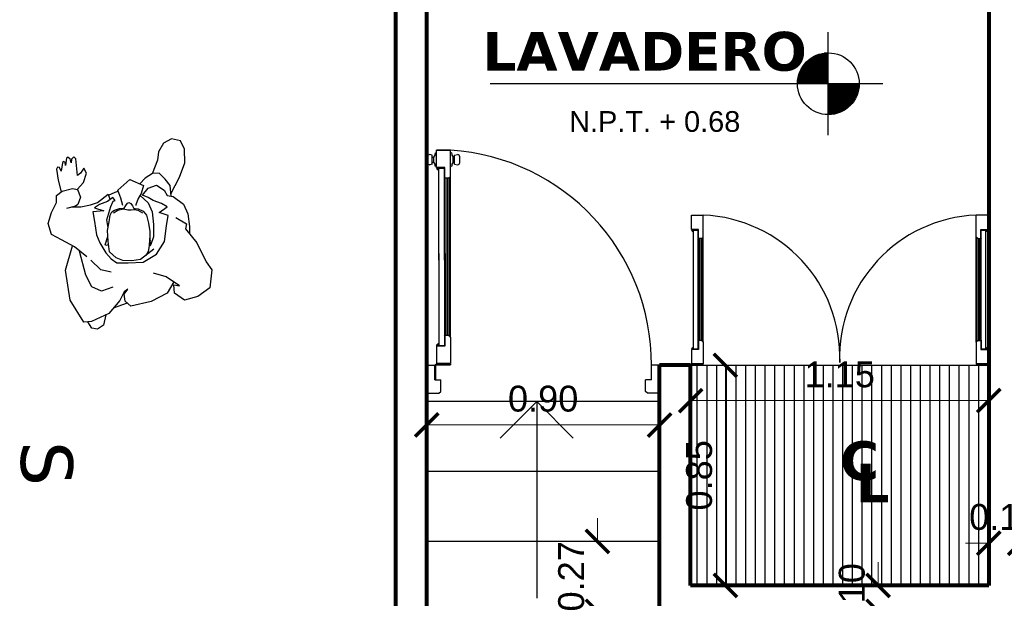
# Model space of a CAD drawing. Header units: inches. Extents: x -2.6 to 11.8, y -3.4 to 32.7.
# Tile 8 of 19: x 2.5 to 6.3, y 5.5 to 7.8. Entities that reach past the tile are written whole.
import ezdxf

# ---------------------------------------------------------------- set-up
doc = ezdxf.new("R2010")
doc.units = ezdxf.units.IN
doc.header["$MEASUREMENT"] = 0
doc.linetypes.add('CONTINUA', pattern=[0])
for name, color, linetype in [('Baño', 2, 'Continuous'), ('Closet', 86, 'Continuous'), ('Cotas', 60, 'Continuous'), ('Flecha', 6, 'Continuous'), ('Gradas', 3, 'Continuous'), ('Niveles', 86, 'Continuous'), ('Personas', 241, 'Continuous'), ('Puertas', 1, 'Continuous'), ('Texto', 98, 'Continuous')]:
    doc.layers.add(name, color=color, linetype=linetype)
doc.layers.add('Paredes', color=5, linetype='Continuous', lineweight=80)
doc.styles.get("Standard").update_dxf_attribs({"font": 'arial.ttf'})
doc.styles.add('style1', font='arial.ttf')
doc.dimstyles.new('Cotas', dxfattribs={"dimtxt": 0.1, "dimasz": 0.09, "dimexe": 0.2, "dimexo": 0.4, "dimgap": 0.05, "dimtad": 1, "dimzin": 0, "dimdsep": 46, "dimtxsty": 'Standard', "dimblk": 'ARCHTICK', "dimcen": 0.09, "dimse1": 1, "dimse2": 1, "dimclrd": 60, "dimclre": 256, "dimadec": 0, "dimazin": 0, "dimtfac": 1, "dimtix": 1, "dimtofl": 0, "dimtmove": 1, "dimatfit": 3, "dimfxl": 0, "dimtolj": 1, "dimtzin": 0, "dimlwd": 9, "dimarcsym": 0})

# ---------------------------------------------------------------- blocks, each defined once
blk = doc.blocks.new('puerta2')
at = {"layer": 'Puertas'}
for p, q in [((150.3377, 38.7222), (150.3377, 38.6142)), ((150.3377, 38.7222), (150.3848, 38.7222)), ((150.3377, 38.7222), (150.3377, 38.6142)), ((150.3377, 38.7222), (150.3848, 38.7222)), ((150.3848, 38.7222), (150.3917, 38.7154)), ((150.3848, 38.7222), (150.3917, 38.7154)), ((150.3917, 38.7154), (150.3917, 38.6704)), ((150.3917, 38.7154), (150.3917, 38.6704)), ((151.1906, 38.7222), (151.1837, 38.7154)), ((151.1906, 38.7222), (151.1837, 38.7154)), ((151.1837, 38.7154), (151.1837, 38.6704)), ((151.1837, 38.7154), (151.1837, 38.6704)), ((151.2377, 38.7222), (151.1906, 38.7222)), ((151.2377, 38.7222), (151.1906, 38.7222)), ((151.2377, 38.7222), (151.2377, 38.6142)), ((151.2377, 38.7222), (151.2377, 38.6142)), ((150.369, 38.6704), (150.369, 38.6142)), ((150.369, 38.6704), (150.3917, 38.6704)), ((150.369, 38.6704), (150.369, 38.6142)), ((150.369, 38.6704), (150.3917, 38.6704)), ((150.3712, 38.6682), (150.3712, 38.6142)), ((150.3733, 38.6682), (150.3712, 38.6682)), ((150.3712, 38.6682), (150.3712, 38.6142)), ((150.3733, 38.6682), (150.3712, 38.6682)), ((150.3733, 38.6682), (150.3733, 38.6142)), ((150.3733, 38.6682), (150.3733, 38.6142)), ((151.2064, 38.6704), (151.1837, 38.6704)), ((151.2064, 38.6704), (151.1837, 38.6704)), ((151.2064, 38.6704), (151.2064, 38.6142)), ((151.2064, 38.6704), (151.2064, 38.6142)), ((150.3377, 38.6142), (150.369, 38.6142)), ((150.3377, 38.6142), (150.369, 38.6142)), ((150.3712, 38.6142), (150.3733, 38.6142)), ((150.3712, 38.6142), (150.3733, 38.6142)), ((150.3755, 38.6121), (150.3755, 38.6099)), ((150.3755, 38.6121), (150.4295, 38.6121)), ((150.3755, 38.6121), (150.3755, 38.6099)), ((150.3755, 38.6121), (150.4295, 38.6121)), ((150.4295, 38.6099), (150.3755, 38.6099)), ((150.4295, 38.6099), (150.3755, 38.6099)), ((150.3755, 38.5409), (150.3755, 38.6078)), ((150.4295, 38.6078), (150.3755, 38.6078)), ((150.3755, 38.6078), (150.4295, 38.6078)), ((150.3755, 38.5409), (150.3755, 38.6078)), ((150.4295, 38.6078), (150.3755, 38.6078)), ((150.3755, 38.6078), (150.4295, 38.6078)), ((150.4295, 38.6099), (150.4295, 38.6121)), ((150.4295, 38.6099), (150.4295, 38.6121)), ((150.4295, 38.5066), (150.4295, 38.6078)), ((150.4295, 38.5066), (150.4295, 38.6078)), ((151.2377, 38.6142), (151.2064, 38.6142)), ((151.2377, 38.6142), (151.2064, 38.6142)), ((150.4083, 38.5409), (150.3755, 38.5409)), ((150.4083, 38.5409), (150.3755, 38.5409)), ((150.3824, 38.5387), (150.3755, 38.5387)), ((150.3824, 38.5387), (150.3755, 38.5387)), ((150.3824, 38.5319), (150.3824, 38.5387)), ((150.3824, 38.5319), (150.3824, 38.5387)), ((150.3845, 38.1829), (150.3845, 38.5387)), ((150.3845, 38.2082), (150.3845, 38.5387)), ((150.3845, 38.5387), (150.4061, 38.5387)), ((150.4061, 38.5387), (150.3845, 38.5387)), ((150.3845, 38.1829), (150.3845, 38.5387)), ((150.3845, 38.2082), (150.3845, 38.5387)), ((150.3845, 38.5387), (150.4061, 38.5387)), ((150.4061, 38.5387), (150.3845, 38.5387)), ((150.4061, 38.4998), (150.4061, 38.5387)), ((150.4061, 38.4998), (150.4061, 38.5387)), ((150.4083, 38.4998), (150.4083, 38.5409)), ((150.4083, 38.4998), (150.4083, 38.5409)), ((150.4061, 38.4998), (150.4053, 38.4989)), ((150.4061, 38.4998), (150.4053, 38.4989)), ((150.4061, 38.498), (150.4053, 38.4989)), ((150.4061, 38.498), (150.4053, 38.4989)), ((150.4061, 38.1829), (150.4061, 38.498)), ((150.4061, 38.2082), (150.4061, 38.498)), ((150.4061, 38.1829), (150.4061, 38.498)), ((150.4061, 38.2082), (150.4061, 38.498)), ((150.4226, 38.4998), (150.4083, 38.4998)), ((150.4226, 38.4998), (150.4083, 38.4998)), ((150.4131, 38.4998), (150.4131, 37.8913)), ((150.4131, 38.4998), (150.4131, 37.8913)), ((150.4195, 38.4998), (150.4195, 37.8913)), ((150.4195, 38.4998), (150.4195, 37.8913)), ((150.4226, 38.4998), (150.4295, 38.5066)), ((150.4226, 38.4998), (150.4295, 38.5066)), ((150.4259, 38.503), (150.4259, 37.8881)), ((150.4259, 38.503), (150.4259, 37.8881)), ((150.4277, 38.5048), (150.4277, 37.8863)), ((150.4277, 38.5048), (150.4277, 37.8863)), ((150.4295, 38.5066), (150.4295, 37.8845)), ((150.4295, 38.5066), (150.4295, 37.8845)), ((150.3845, 38.2082), (150.3845, 37.8523)), ((150.3845, 38.2082), (150.3845, 37.8523)), ((150.4061, 38.2082), (150.4061, 37.893)), ((150.4061, 38.2082), (150.4061, 37.893)), ((150.3845, 38.1829), (150.3845, 37.8523)), ((150.3845, 38.1829), (150.3845, 37.8523)), ((150.4061, 38.1829), (150.4061, 37.893)), ((150.4061, 38.1829), (150.4061, 37.893)), ((150.4061, 37.893), (150.4053, 37.8922)), ((150.4061, 37.893), (150.4053, 37.8922)), ((150.4061, 37.8913), (150.4053, 37.8922)), ((150.4061, 37.8913), (150.4053, 37.8922)), ((150.4061, 37.8913), (150.4061, 37.8523)), ((150.4061, 37.8913), (150.4061, 37.8523)), ((150.4083, 37.8913), (150.4083, 37.8502)), ((150.4226, 37.8913), (150.4083, 37.8913)), ((150.4083, 37.8913), (150.4083, 37.8502)), ((150.4226, 37.8913), (150.4083, 37.8913)), ((150.4226, 37.8913), (150.4295, 37.8845)), ((150.4226, 37.8913), (150.4295, 37.8845)), ((150.4295, 37.8845), (150.4295, 37.7833)), ((150.4295, 37.8845), (150.4295, 37.7833)), ((150.3412, 37.8313), (150.3412, 37.8085)), ((150.3412, 37.8313), (150.3412, 37.8085)), ((150.3593, 37.8372), (150.35, 37.8395)), ((150.3593, 37.8372), (150.35, 37.8395)), ((150.3593, 37.8372), (150.3593, 37.8027)), ((150.3593, 37.8372), (150.3593, 37.8027)), ((150.3593, 37.8301), (150.3654, 37.8301)), ((150.3593, 37.8301), (150.3654, 37.8301)), ((150.3654, 37.8301), (150.3654, 37.8098)), ((150.3654, 37.8301), (150.3654, 37.8098)), ((150.3711, 37.8462), (150.3755, 37.8462)), ((150.3711, 37.8462), (150.3755, 37.8462)), ((150.3824, 37.8523), (150.3755, 37.8523)), ((150.3824, 37.8523), (150.3755, 37.8523)), ((150.4083, 37.8502), (150.3755, 37.8502)), ((150.3755, 37.8502), (150.3755, 37.7833)), ((150.4083, 37.8502), (150.3755, 37.8502)), ((150.3755, 37.8502), (150.3755, 37.7833)), ((150.3824, 37.8592), (150.3824, 37.8523)), ((150.3824, 37.8592), (150.3824, 37.8523)), ((150.3845, 37.8523), (150.4061, 37.8523)), ((150.4061, 37.8523), (150.3845, 37.8523)), ((150.3845, 37.8523), (150.4061, 37.8523)), ((150.4061, 37.8523), (150.3845, 37.8523)), ((150.4339, 37.8462), (150.4295, 37.8462)), ((150.4339, 37.8462), (150.4295, 37.8462)), ((150.4457, 37.8301), (150.4396, 37.8301)), ((150.4396, 37.8301), (150.4396, 37.8098)), ((150.4457, 37.8301), (150.4396, 37.8301)), ((150.4396, 37.8301), (150.4396, 37.8098)), ((150.4457, 37.8372), (150.4569, 37.8395)), ((150.4457, 37.8372), (150.4569, 37.8395)), ((150.4457, 37.8372), (150.4457, 37.8027)), ((150.4457, 37.8372), (150.4457, 37.8027)), ((150.4657, 37.8313), (150.4657, 37.8085)), ((150.4657, 37.8313), (150.4657, 37.8085)), ((150.3412, 37.8236), (150.3382, 37.8236)), ((150.3382, 37.8236), (150.3382, 37.8162)), ((150.3412, 37.8236), (150.3382, 37.8236)), ((150.3382, 37.8236), (150.3382, 37.8162)), ((150.3382, 37.8162), (150.3412, 37.8162)), ((150.3382, 37.8162), (150.3412, 37.8162)), ((150.3412, 37.8162), (150.3412, 37.8236)), ((150.3412, 37.8162), (150.3412, 37.8236)), ((150.3593, 37.8027), (150.35, 37.8004)), ((150.3593, 37.8027), (150.35, 37.8004)), ((150.3593, 37.8098), (150.3654, 37.8098)), ((150.3593, 37.8098), (150.3654, 37.8098)), ((150.3711, 37.7936), (150.3755, 37.7936)), ((150.3711, 37.7936), (150.3755, 37.7936)), ((150.4339, 37.7936), (150.4295, 37.7936)), ((150.4339, 37.7936), (150.4295, 37.7936)), ((150.4457, 37.8098), (150.4396, 37.8098)), ((150.4457, 37.8098), (150.4396, 37.8098)), ((150.4457, 37.8027), (150.4569, 37.8004)), ((150.4457, 37.8027), (150.4569, 37.8004)), ((150.4295, 37.7833), (150.3755, 37.7833)), ((150.3755, 37.7833), (150.4295, 37.7833)), ((150.4295, 37.7833), (150.3755, 37.7833)), ((150.3755, 37.7833), (150.4295, 37.7833))]:
    blk.add_line(p, q, dxfattribs=at)
at = {"layer": 'Puertas', "extrusion": (0, 0, -1)}
for centre, major_axis, start_param, end_param in [((150.3733, 38.6121), (0.00153, 0.00153), -1.570796, 4.712389), ((150.3733, 38.6121), (0.00153, 0.00153), -1.570796, 4.712389), ((150.3769, 38.6111), (-0.5865, 0.5865), 2.35245, 3.863557), ((150.3824, 38.5387), (0.00485, 0.00485), 2.356194, 3.926991), ((150.3824, 38.5387), (0.00485, 0.00485), 2.356194, 3.926991), ((150.3493, 37.8313), (0.00575, 0.00575), 3.926991, 5.579394), ((150.3493, 37.8313), (0.00575, 0.00575), 3.926991, 5.579394), ((150.3455, 37.8463), (-0.0182, 0.0182), 2.357943, 3.03977), ((150.3455, 37.8463), (-0.0182, 0.0182), 2.357943, 3.03977), ((150.3824, 37.8523), (-0.00485, 0.00485), 5.497787, 7.068583), ((150.3824, 37.8523), (-0.00485, 0.00485), 5.497787, 7.068583), ((150.4595, 37.8463), (-0.0182, 0.0182), 4.814212, 5.496038), ((150.4595, 37.8463), (-0.0182, 0.0182), 4.814212, 5.496038), ((150.4575, 37.8313), (-0.00575, 0.00575), 0.703791, 2.356194), ((150.4575, 37.8313), (-0.00575, 0.00575), 0.703791, 2.356194), ((150.3493, 37.8085), (-0.00575, 0.00575), 3.845384, 5.497787), ((150.3493, 37.8085), (-0.00575, 0.00575), 3.845384, 5.497787), ((150.3455, 37.7936), (-0.0182, 0.0182), 1.672619, 2.354446), ((150.3455, 37.7936), (-0.0182, 0.0182), 1.672619, 2.354446), ((150.4595, 37.7936), (-0.0182, 0.0182), 5.499536, 6.181362), ((150.4595, 37.7936), (-0.0182, 0.0182), 5.499536, 6.181362), ((150.4575, 37.8085), (-0.00575, 0.00575), 2.356194, 4.008598), ((150.4575, 37.8085), (-0.00575, 0.00575), 2.356194, 4.008598)]:
    blk.add_ellipse(centre, major_axis=major_axis, ratio=1, start_param=start_param, end_param=end_param, dxfattribs=at)
blk = doc.blocks.new('letras')
at = {"layer": 'Texto', "char_height": 0.15, "attachment_point": 1}
for s, insert in [('{\\fVerdana|b1|i0|c0|p34;C}', (151.8318, 33.2662)), ('{\\fVerdana|b1|i0|c0|p34;L}', (151.892, 33.1799))]:
    blk.add_mtext(s, dxfattribs=dict(at, insert=insert))
blk = doc.blocks.new('puerta c')
at = {"layer": 'Puertas'}
for p, q in [((59.6492, 29.7591), (59.6492, 29.8259)), ((59.6492, 29.8259), (59.7032, 29.8259)), ((59.6492, 29.7591), (59.6492, 29.8259)), ((59.7032, 29.7248), (59.7032, 29.8259)), ((59.7032, 29.7248), (59.7032, 29.8259)), ((60.9705, 29.7248), (60.9705, 29.8259)), ((61.0245, 29.8259), (60.9705, 29.8259)), ((60.9705, 29.7248), (60.9705, 29.8259)), ((61.0245, 29.7591), (61.0245, 29.8259)), ((61.0245, 29.7591), (61.0245, 29.8259)), ((59.682, 29.7591), (59.6492, 29.7591)), ((59.682, 29.7591), (59.6492, 29.7591)), ((59.6561, 29.7569), (59.6492, 29.7569)), ((59.6561, 29.7569), (59.6492, 29.7569)), ((59.6561, 29.7501), (59.6561, 29.7569)), ((59.6561, 29.7501), (59.6561, 29.7569)), ((59.6582, 29.7569), (59.6798, 29.7569)), ((59.6798, 29.7569), (59.6582, 29.7569)), ((59.6582, 29.2049), (59.6582, 29.7569)), ((59.6582, 29.2049), (59.6582, 29.7569)), ((59.6582, 29.7569), (59.6798, 29.7569)), ((59.6798, 29.7569), (59.6582, 29.7569)), ((59.6582, 29.2049), (59.6582, 29.7569)), ((59.6582, 29.2049), (59.6582, 29.7569)), ((59.6798, 29.7179), (59.6798, 29.7569)), ((59.6798, 29.7179), (59.6798, 29.7569)), ((59.682, 29.7179), (59.682, 29.7591)), ((59.682, 29.7179), (59.682, 29.7591)), ((60.9917, 29.7179), (60.9917, 29.7591)), ((60.9917, 29.7591), (61.0245, 29.7591)), ((60.9917, 29.7179), (60.9917, 29.7591)), ((60.9917, 29.7591), (61.0245, 29.7591)), ((60.9939, 29.7179), (60.9939, 29.7569)), ((61.0155, 29.7569), (60.9939, 29.7569)), ((60.9939, 29.7569), (61.0155, 29.7569)), ((60.9939, 29.7179), (60.9939, 29.7569)), ((61.0155, 29.7569), (60.9939, 29.7569)), ((60.9939, 29.7569), (61.0155, 29.7569)), ((61.0155, 29.2049), (61.0155, 29.7569)), ((61.0155, 29.2049), (61.0155, 29.7569)), ((61.0155, 29.2049), (61.0155, 29.7569)), ((61.0155, 29.2049), (61.0155, 29.7569)), ((61.0176, 29.7501), (61.0176, 29.7569)), ((61.0176, 29.7569), (61.0245, 29.7569)), ((61.0176, 29.7501), (61.0176, 29.7569)), ((61.0176, 29.7569), (61.0245, 29.7569)), ((59.6798, 29.7179), (59.679, 29.7171)), ((59.6798, 29.7179), (59.679, 29.7171)), ((59.6798, 29.7162), (59.679, 29.7171)), ((59.6798, 29.7162), (59.679, 29.7171)), ((59.6798, 29.2028), (59.6798, 29.7162)), ((59.6798, 29.2028), (59.6798, 29.7162)), ((59.6798, 29.2028), (59.6798, 29.7162)), ((59.6798, 29.2028), (59.6798, 29.7162)), ((59.6963, 29.7179), (59.682, 29.7179)), ((59.6963, 29.7179), (59.682, 29.7179)), ((59.6868, 29.2439), (59.6868, 29.7179)), ((59.6868, 29.2439), (59.6868, 29.7179)), ((59.6932, 29.2439), (59.6932, 29.7179)), ((59.6932, 29.2439), (59.6932, 29.7179)), ((59.6963, 29.7179), (59.7032, 29.7248)), ((59.6963, 29.7179), (59.7032, 29.7248)), ((59.6996, 29.2407), (59.6996, 29.7211)), ((59.6996, 29.2407), (59.6996, 29.7211)), ((59.7014, 29.2389), (59.7014, 29.723)), ((59.7014, 29.2389), (59.7014, 29.723)), ((59.7032, 29.487), (59.7032, 29.7248)), ((59.7032, 29.2371), (59.7032, 29.7248)), ((60.9773, 29.7179), (60.9705, 29.7248)), ((60.9705, 29.487), (60.9705, 29.7248)), ((60.9773, 29.7179), (60.9705, 29.7248)), ((60.9705, 29.2371), (60.9705, 29.7248)), ((60.9723, 29.2389), (60.9723, 29.723)), ((60.9723, 29.2389), (60.9723, 29.723)), ((60.9741, 29.2407), (60.9741, 29.7211)), ((60.9741, 29.2407), (60.9741, 29.7211)), ((60.9773, 29.7179), (60.9917, 29.7179)), ((60.9773, 29.7179), (60.9917, 29.7179)), ((60.9805, 29.2439), (60.9805, 29.7179)), ((60.9805, 29.2439), (60.9805, 29.7179)), ((60.9869, 29.2439), (60.9869, 29.7179)), ((60.9869, 29.2439), (60.9869, 29.7179)), ((60.9939, 29.7179), (60.9947, 29.7171)), ((60.9939, 29.7179), (60.9947, 29.7171)), ((60.9939, 29.7162), (60.9947, 29.7171)), ((60.9939, 29.7162), (60.9947, 29.7171)), ((60.9939, 29.2028), (60.9939, 29.7162)), ((60.9939, 29.2028), (60.9939, 29.7162)), ((60.9939, 29.2028), (60.9939, 29.7162)), ((60.9939, 29.2028), (60.9939, 29.7162)), ((59.6561, 29.2049), (59.6492, 29.2049)), ((59.6561, 29.2049), (59.6492, 29.2049)), ((59.6561, 29.2118), (59.6561, 29.2049)), ((59.6561, 29.2118), (59.6561, 29.2049)), ((59.6582, 29.2049), (59.6798, 29.2049)), ((59.6798, 29.2049), (59.6582, 29.2049)), ((59.6582, 29.2049), (59.6798, 29.2049)), ((59.6798, 29.2049), (59.6582, 29.2049)), ((59.6798, 29.2456), (59.679, 29.2448)), ((59.6798, 29.2456), (59.679, 29.2448)), ((59.6798, 29.2439), (59.679, 29.2448)), ((59.6798, 29.2439), (59.679, 29.2448)), ((59.6798, 29.2439), (59.6798, 29.2049)), ((59.6798, 29.2439), (59.6798, 29.2049)), ((59.682, 29.2439), (59.682, 29.2028)), ((59.6963, 29.2439), (59.682, 29.2439)), ((59.682, 29.2439), (59.682, 29.2028)), ((59.6963, 29.2439), (59.682, 29.2439)), ((59.6963, 29.2439), (59.7032, 29.2371)), ((59.6963, 29.2439), (59.7032, 29.2371)), ((59.7032, 29.2371), (59.7032, 29.1359)), ((59.7032, 29.2371), (59.7032, 29.1359)), ((60.9773, 29.2439), (60.9705, 29.2371)), ((60.9773, 29.2439), (60.9705, 29.2371)), ((60.9705, 29.2371), (60.9705, 29.1359)), ((60.9705, 29.2371), (60.9705, 29.1359)), ((60.9773, 29.2439), (60.9917, 29.2439)), ((60.9773, 29.2439), (60.9917, 29.2439)), ((60.9917, 29.2439), (60.9917, 29.2028)), ((60.9917, 29.2439), (60.9917, 29.2028)), ((60.9939, 29.2456), (60.9947, 29.2448)), ((60.9939, 29.2456), (60.9947, 29.2448)), ((60.9939, 29.2439), (60.9947, 29.2448)), ((60.9939, 29.2439), (60.9947, 29.2448)), ((60.9939, 29.2439), (60.9939, 29.2049)), ((60.9939, 29.2439), (60.9939, 29.2049)), ((61.0155, 29.2049), (60.9939, 29.2049)), ((60.9939, 29.2049), (61.0155, 29.2049)), ((61.0155, 29.2049), (60.9939, 29.2049)), ((60.9939, 29.2049), (61.0155, 29.2049)), ((61.0176, 29.2118), (61.0176, 29.2049)), ((61.0176, 29.2118), (61.0176, 29.2049)), ((61.0176, 29.2049), (61.0245, 29.2049)), ((61.0176, 29.2049), (61.0245, 29.2049)), ((59.6492, 29.2028), (59.6492, 29.1359)), ((59.682, 29.2028), (59.6492, 29.2028)), ((59.6492, 29.2028), (59.6492, 29.1359)), ((59.682, 29.2028), (59.6492, 29.2028)), ((60.9917, 29.2028), (61.0245, 29.2028)), ((60.9917, 29.2028), (61.0245, 29.2028)), ((61.0245, 29.2028), (61.0245, 29.1359)), ((61.0245, 29.2028), (61.0245, 29.1359)), ((59.6449, 29.0754), (59.6449, 29.1294)), ((59.6449, 29.1294), (59.647, 29.1294)), ((59.647, 29.0754), (59.647, 29.1294)), ((59.7032, 29.1359), (59.6492, 29.1359)), ((59.6492, 29.1359), (59.7032, 29.1359)), ((59.7032, 29.1359), (59.6492, 29.1359)), ((59.6492, 29.1359), (59.7032, 29.1359)), ((59.7032, 29.1338), (59.6492, 29.1338)), ((59.6492, 29.1316), (59.6492, 29.1338)), ((59.7032, 29.1338), (59.6492, 29.1338)), ((59.6492, 29.1316), (59.7032, 29.1316)), ((59.6492, 29.1316), (59.7032, 29.1316)), ((59.7032, 29.1338), (59.7032, 29.1316)), ((59.7032, 29.1338), (59.7032, 29.1316)), ((60.9705, 29.1359), (61.0245, 29.1359)), ((61.0245, 29.1359), (60.9705, 29.1359)), ((60.9705, 29.1359), (61.0245, 29.1359)), ((61.0245, 29.1359), (60.9705, 29.1359)), ((60.9705, 29.1338), (61.0245, 29.1338)), ((60.9705, 29.1338), (60.9705, 29.1316)), ((60.9705, 29.1338), (61.0245, 29.1338)), ((60.9705, 29.1338), (60.9705, 29.1316)), ((61.0245, 29.1316), (60.9705, 29.1316)), ((61.0245, 29.1316), (60.9705, 29.1316)), ((61.0245, 29.1316), (61.0245, 29.1338)), ((61.0266, 29.0754), (61.0266, 29.1294)), ((61.0288, 29.1294), (61.0266, 29.1294)), ((61.0288, 29.0754), (61.0288, 29.1294)), ((59.647, 29.0754), (59.6449, 29.0754)), ((61.0266, 29.0754), (61.0288, 29.0754))]:
    blk.add_line(p, q, dxfattribs=at)
for centre, start, end in [((59.6777, 29.1669), 357.891, 87.7874), ((60.996, 29.1669), 92.2126, 182.109)]:
    blk.add_arc(centre, 0.6596, start, end, dxfattribs=at)
for centre, major_axis, start_param, end_param in [((59.6561, 29.7569), (0.00485, 0.00485), 2.356194, 3.926991), ((59.6561, 29.7569), (0.00485, 0.00485), 2.356194, 3.926991), ((59.6561, 29.2049), (-0.00485, 0.00485), -0.785398, 0.785398), ((59.6561, 29.2049), (-0.00485, 0.00485), -0.785398, 0.785398), ((59.647, 29.1316), (-0.00153, 0.00153), 4.712389, 10.995574)]:
    blk.add_ellipse(centre, major_axis=major_axis, ratio=1, start_param=start_param, end_param=end_param, dxfattribs=at)
at = {"layer": 'Puertas', "extrusion": (0, 0, -1)}
for centre, major_axis, start_param, end_param in [((61.0176, 29.7569), (-0.00485, 0.00485), 2.356194, 3.926991), ((61.0176, 29.7569), (-0.00485, 0.00485), 2.356194, 3.926991), ((61.0176, 29.2049), (0.00485, 0.00485), -0.785398, 0.785398), ((61.0176, 29.2049), (0.00485, 0.00485), -0.785398, 0.785398), ((61.0266, 29.1316), (0.00153, 0.00153), 4.712389, 10.995574)]:
    blk.add_ellipse(centre, major_axis=major_axis, ratio=1, start_param=start_param, end_param=end_param, dxfattribs=at)
blk = doc.blocks.new('Nivel')
at = {"layer": 'Niveles'}
for p, q in [((46.512, 32.297), (46.512, 32.6947)), ((46.4931, 32.6137), (46.4931, 32.4959)), ((46.512, 32.614), (46.4955, 32.614)), ((46.498, 32.6144), (46.498, 32.4959)), ((46.503, 32.6148), (46.503, 32.4959)), ((46.508, 32.6151), (46.508, 32.4959)), ((46.4235, 32.5759), (46.4235, 32.4959)), ((46.512, 32.5792), (46.4267, 32.5792)), ((46.4284, 32.581), (46.4284, 32.4959)), ((46.512, 32.5842), (46.4318, 32.5842)), ((46.4334, 32.5856), (46.4334, 32.4959)), ((46.512, 32.5892), (46.4377, 32.5892)), ((46.4384, 32.5898), (46.4384, 32.4959)), ((46.4434, 32.5935), (46.4434, 32.4959)), ((46.512, 32.5942), (46.4444, 32.5942)), ((46.4483, 32.5968), (46.4483, 32.4959)), ((46.512, 32.5991), (46.4522, 32.5991)), ((46.4533, 32.5997), (46.4533, 32.4959)), ((46.4583, 32.6024), (46.4583, 32.4959)), ((46.512, 32.6041), (46.4618, 32.6041)), ((46.4632, 32.6048), (46.4632, 32.4959)), ((46.4682, 32.6069), (46.4682, 32.4959)), ((46.4732, 32.6087), (46.4732, 32.4959)), ((46.512, 32.6091), (46.4743, 32.6091)), ((46.4782, 32.6103), (46.4782, 32.4959)), ((46.4831, 32.6116), (46.4831, 32.4959)), ((46.4881, 32.6128), (46.4881, 32.4959)), ((46.512, 32.5395), (46.4009, 32.5395)), ((46.512, 32.5444), (46.403, 32.5444)), ((46.4036, 32.5457), (46.4036, 32.4959)), ((46.512, 32.5494), (46.4054, 32.5494)), ((46.512, 32.5544), (46.408, 32.5544)), ((46.4086, 32.5553), (46.4086, 32.4959)), ((46.512, 32.5594), (46.411, 32.5594)), ((46.4135, 32.5632), (46.4135, 32.4959)), ((46.512, 32.5643), (46.4143, 32.5643)), ((46.512, 32.5693), (46.418, 32.5693)), ((46.4185, 32.57), (46.4185, 32.4959)), ((46.512, 32.5743), (46.4221, 32.5743)), ((46.512, 32.4997), (46.3928, 32.4997)), ((46.512, 32.5047), (46.393, 32.5047)), ((46.512, 32.5096), (46.3935, 32.5096)), ((46.3936, 32.5109), (46.3936, 32.4959)), ((46.512, 32.5146), (46.3942, 32.5146)), ((46.512, 32.5196), (46.3951, 32.5196)), ((46.512, 32.5246), (46.3962, 32.5246)), ((46.512, 32.5295), (46.3975, 32.5295)), ((46.3986, 32.533), (46.3986, 32.4959)), ((46.512, 32.5345), (46.3991, 32.5345)), ((46.7232, 32.4959), (45.2054, 32.4959)), ((46.6313, 32.4947), (46.512, 32.4947)), ((46.6312, 32.4898), (46.512, 32.4898)), ((46.6308, 32.4848), (46.512, 32.4848)), ((46.6302, 32.4798), (46.512, 32.4798)), ((46.6295, 32.4748), (46.512, 32.4748)), ((46.6285, 32.4699), (46.512, 32.4699)), ((46.6272, 32.4649), (46.512, 32.4649)), ((46.513, 32.4959), (46.513, 32.3766)), ((46.5179, 32.4959), (46.5179, 32.3767)), ((46.5229, 32.4959), (46.5229, 32.3771)), ((46.5279, 32.4959), (46.5279, 32.3776)), ((46.5328, 32.4959), (46.5328, 32.3784)), ((46.5378, 32.4959), (46.5378, 32.3794)), ((46.5428, 32.4959), (46.5428, 32.3806)), ((46.5478, 32.4959), (46.5478, 32.382)), ((46.5527, 32.4959), (46.5527, 32.3837)), ((46.5577, 32.4959), (46.5577, 32.3857)), ((46.5627, 32.4959), (46.5627, 32.3878)), ((46.5676, 32.4959), (46.5676, 32.3903)), ((46.5726, 32.4959), (46.5726, 32.3931)), ((46.5776, 32.4959), (46.5776, 32.3962)), ((46.5826, 32.4959), (46.5826, 32.3996)), ((46.5875, 32.4959), (46.5875, 32.4035)), ((46.5925, 32.4959), (46.5925, 32.4078)), ((46.5975, 32.4959), (46.5975, 32.4126)), ((46.6024, 32.4959), (46.6024, 32.418)), ((46.6074, 32.4959), (46.6074, 32.4242)), ((46.6124, 32.4959), (46.6124, 32.4314)), ((46.6174, 32.4959), (46.6174, 32.4399)), ((46.6223, 32.4959), (46.6223, 32.4504)), ((46.6273, 32.4959), (46.6273, 32.4651)), ((46.6258, 32.4599), (46.512, 32.4599)), ((46.6241, 32.455), (46.512, 32.455)), ((46.6222, 32.45), (46.512, 32.45)), ((46.6199, 32.445), (46.512, 32.445)), ((46.6175, 32.44), (46.512, 32.44)), ((46.6147, 32.4351), (46.512, 32.4351)), ((46.6116, 32.4301), (46.512, 32.4301)), ((46.6081, 32.4251), (46.512, 32.4251)), ((46.6042, 32.4202), (46.512, 32.4202)), ((46.5999, 32.4152), (46.512, 32.4152)), ((46.5951, 32.4102), (46.512, 32.4102)), ((46.5896, 32.4052), (46.512, 32.4052)), ((46.5834, 32.4003), (46.512, 32.4003)), ((46.5762, 32.3953), (46.512, 32.3953)), ((46.5677, 32.3903), (46.512, 32.3903)), ((46.557, 32.3854), (46.512, 32.3854)), ((46.542, 32.3804), (46.512, 32.3804))]:
    blk.add_line(p, q, dxfattribs=at)
blk.add_circle((46.512, 32.4959), 0.1193, dxfattribs=at)
blk = doc.blocks.new('_ArchTick')
at = {"color": 0, "linetype": 'ByBlock', "const_width": 0.15}
blk.add_lwpolyline([(-0.5, -0.5), (0.5, 0.5)], dxfattribs=at)
blk = doc.blocks.new('*D118')
at = {"layer": 'Cotas', "color": 60, "linetype": 'CONTINUA', "lineweight": 9, "transparency": 16777216}
for p, q in [((4.6993, 5.7372), (4.6993, 5.8272)), ((4.6993, 5.4672), (4.6993, 5.3772))]:
    blk.add_line(p, q, dxfattribs=at)
at = {"layer": 'Defpoints', "color": 0, "transparency": 16777216}
for p in [(4.6993, 5.7372), (4.6993, 5.7372), (4.6993, 5.4672)]:
    blk.add_point(p, dxfattribs=at)
at = {"layer": 'Cotas', "color": 60, "lineweight": 9, "transparency": 16777216, "xscale": 0.09, "yscale": 0.09, "zscale": 0.09}
for p, rotation in [((4.6993, 5.7372), 270), ((4.6993, 5.4672), 90)]:
    blk.add_blockref('_ArchTick', p, dxfattribs=dict(at, rotation=rotation))
at = {"layer": 'Cotas', "color": 0, "transparency": 16777216, "insert": (4.5983, 5.6022), "char_height": 0.1, "attachment_point": 5, "rotation": 90}
blk.add_mtext('\\A1;0.27', dxfattribs=at)
blk = doc.blocks.new('*D134')
at = {"layer": 'Cotas', "color": 60, "linetype": 'CONTINUA', "lineweight": 9, "transparency": 16777216}
blk.add_line((5.1938, 5.5672), (5.1938, 6.4172), dxfattribs=at)
at = {"layer": 'Defpoints', "color": 0, "transparency": 16777216}
for p in [(5.1938, 6.4172), (5.1938, 6.4172), (5.1938, 5.5672)]:
    blk.add_point(p, dxfattribs=at)
at = {"layer": 'Cotas', "color": 60, "lineweight": 9, "transparency": 16777216, "xscale": 0.09, "yscale": 0.09, "zscale": 0.09}
for p, rotation in [((5.1938, 6.4172), 90), ((5.1938, 5.5672), 270)]:
    blk.add_blockref('_ArchTick', p, dxfattribs=dict(at, rotation=rotation))
at = {"layer": 'Cotas', "color": 0, "transparency": 16777216, "insert": (5.0928, 5.9922), "char_height": 0.1, "attachment_point": 5, "rotation": 90}
blk.add_mtext('\\A1;0.85', dxfattribs=at)
blk = doc.blocks.new('*D135')
at = {"layer": 'Cotas', "color": 60, "linetype": 'CONTINUA', "lineweight": 9, "transparency": 16777216}
blk.add_line((5.0596, 6.2808), (6.2119, 6.2808), dxfattribs=at)
at = {"layer": 'Defpoints', "color": 0, "transparency": 16777216}
for p in [(5.0596, 6.2808), (6.2119, 6.2808), (6.2119, 6.2808)]:
    blk.add_point(p, dxfattribs=at)
at = {"layer": 'Cotas', "color": 60, "lineweight": 9, "transparency": 16777216, "xscale": 0.09, "yscale": 0.09, "zscale": 0.09, "rotation": 180}
blk.add_blockref('_ArchTick', (5.0596, 6.2808), dxfattribs=at)
at = {"layer": 'Cotas', "color": 60, "lineweight": 9, "transparency": 16777216, "xscale": 0.09, "yscale": 0.09, "zscale": 0.09}
blk.add_blockref('_ArchTick', (6.2119, 6.2808), dxfattribs=at)
at = {"layer": 'Cotas', "color": 0, "transparency": 16777216, "insert": (5.6358, 6.3818), "char_height": 0.1, "attachment_point": 5}
blk.add_mtext('\\A1;1.15', dxfattribs=at)
blk = doc.blocks.new('*D136')
at = {"layer": 'Cotas', "color": 60, "linetype": 'CONTINUA', "lineweight": 9, "transparency": 16777216}
blk.add_line((4.9396, 6.1868), (4.0396, 6.1868), dxfattribs=at)
at = {"layer": 'Defpoints', "color": 0, "transparency": 16777216}
for p in [(4.0396, 6.1868), (4.0396, 6.1868), (4.9396, 6.1868)]:
    blk.add_point(p, dxfattribs=at)
at = {"layer": 'Cotas', "color": 60, "lineweight": 9, "transparency": 16777216, "xscale": 0.09, "yscale": 0.09, "zscale": 0.09, "rotation": 180}
blk.add_blockref('_ArchTick', (4.0396, 6.1868), dxfattribs=at)
at = {"layer": 'Cotas', "color": 60, "lineweight": 9, "transparency": 16777216, "xscale": 0.09, "yscale": 0.09, "zscale": 0.09}
blk.add_blockref('_ArchTick', (4.9396, 6.1868), dxfattribs=at)
at = {"layer": 'Cotas', "color": 0, "transparency": 16777216, "insert": (4.4896, 6.2878), "char_height": 0.1, "attachment_point": 5}
blk.add_mtext('\\A1;0.90', dxfattribs=at)
blk = doc.blocks.new('*D150')
at = {"layer": 'Cotas', "color": 60, "linetype": 'CONTINUA', "lineweight": 9, "transparency": 16777216}
for p, q in [((6.2119, 5.7297), (6.1219, 5.7297)), ((6.3319, 5.7297), (6.4219, 5.7297))]:
    blk.add_line(p, q, dxfattribs=at)
at = {"layer": 'Defpoints', "color": 0, "transparency": 16777216}
for p in [(6.2119, 5.7297), (6.3319, 5.7297), (6.3319, 5.7297)]:
    blk.add_point(p, dxfattribs=at)
at = {"layer": 'Cotas', "color": 60, "lineweight": 9, "transparency": 16777216, "xscale": 0.09, "yscale": 0.09, "zscale": 0.09}
blk.add_blockref('_ArchTick', (6.2119, 5.7297), dxfattribs=at)
at = {"layer": 'Cotas', "color": 60, "lineweight": 9, "transparency": 16777216, "xscale": 0.09, "yscale": 0.09, "zscale": 0.09, "rotation": 180}
blk.add_blockref('_ArchTick', (6.3319, 5.7297), dxfattribs=at)
at = {"layer": 'Cotas', "color": 0, "transparency": 16777216, "insert": (6.2719, 5.8308), "char_height": 0.1, "attachment_point": 5}
blk.add_mtext('\\A1;0.12', dxfattribs=at)
blk = doc.blocks.new('*D151')
at = {"layer": 'Cotas', "color": 60, "linetype": 'CONTINUA', "lineweight": 9, "transparency": 16777216}
for p, q in [((5.784, 5.5672), (5.784, 5.6572)), ((5.784, 5.4672), (5.784, 5.3772))]:
    blk.add_line(p, q, dxfattribs=at)
at = {"layer": 'Defpoints', "color": 0, "transparency": 16777216}
for p in [(5.784, 5.5672), (5.784, 5.4672), (5.784, 5.4672)]:
    blk.add_point(p, dxfattribs=at)
at = {"layer": 'Cotas', "color": 60, "lineweight": 9, "transparency": 16777216, "xscale": 0.09, "yscale": 0.09, "zscale": 0.09}
for p, rotation in [((5.784, 5.5672), 270), ((5.784, 5.4672), 90)]:
    blk.add_blockref('_ArchTick', p, dxfattribs=dict(at, rotation=rotation))
at = {"layer": 'Cotas', "color": 0, "transparency": 16777216, "insert": (5.6829, 5.5172), "char_height": 0.1, "attachment_point": 5, "rotation": 90}
blk.add_mtext('\\A1;0.10', dxfattribs=at)
blk = doc.blocks.new('persona2')
at = {"layer": 'Personas', "color": 30, "linetype": 'ByBlock'}
for p, q in [((44.9762, 30.9105), (45.0493, 30.947)), ((45.0493, 30.947), (45.0801, 30.9681)), ((45.0801, 30.9681), (45.1494, 30.9605)), ((45.1494, 30.9605), (45.184, 30.9143)), ((44.9223, 30.8662), (44.9762, 30.9105)), ((45.184, 30.9143), (45.1975, 30.8624)), ((44.8261, 30.8585), (44.8646, 30.8759)), ((44.8646, 30.8759), (44.9127, 30.8816)), ((44.878, 30.8297), (44.9031, 30.8701)), ((44.9031, 30.8701), (44.9223, 30.8662)), ((44.9127, 30.8816), (44.9411, 30.8816)), ((44.7972, 30.8182), (44.8261, 30.8585)), ((45.1417, 30.8432), (45.1071, 30.7912)), ((45.1378, 30.822), (45.1417, 30.8432)), ((45.1975, 30.8624), (45.1706, 30.8239)), ((44.7299, 30.7874), (44.7068, 30.7643)), ((44.7549, 30.8066), (44.7299, 30.7874)), ((44.7959, 30.8105), (44.7549, 30.8066)), ((44.7722, 30.7836), (44.7934, 30.7951)), ((44.7934, 30.7951), (44.7972, 30.8182)), ((44.8376, 30.7951), (44.8242, 30.7739)), ((44.8588, 30.7643), (44.8376, 30.7951)), ((44.8703, 30.7989), (44.8588, 30.7643)), ((44.9108, 30.7932), (44.8703, 30.7989)), ((44.9704, 30.7855), (44.9108, 30.7932)), ((45.1071, 30.7912), (45.0936, 30.7432)), ((45.1273, 30.8215), (45.1706, 30.7951)), ((45.1706, 30.8239), (45.1378, 30.822)), ((45.1706, 30.7951), (45.2033, 30.7336)), ((44.7068, 30.7643), (44.7087, 30.7393)), ((44.753, 30.7547), (44.7722, 30.7836)), ((44.7645, 30.722), (44.753, 30.7547)), ((44.8242, 30.7739), (44.8126, 30.7413)), ((45.0205, 30.7547), (44.9704, 30.7855)), ((45.0512, 30.7028), (45.0205, 30.7547)), ((44.7087, 30.7393), (44.726, 30.7105)), ((44.726, 30.7105), (44.7487, 30.6903)), ((44.7914, 30.7009), (44.7645, 30.722)), ((44.8011, 30.722), (44.7914, 30.7009)), ((44.7931, 30.6907), (44.8222, 30.722)), ((44.8126, 30.7413), (44.8011, 30.722)), ((44.8222, 30.722), (44.8569, 30.7374)), ((44.8569, 30.7374), (44.905, 30.7432)), ((44.905, 30.7432), (44.9531, 30.7432)), ((44.9531, 30.7432), (44.9825, 30.7319)), ((45.2033, 30.7336), (45.2206, 30.6547)), ((45.0532, 30.6451), (45.0512, 30.7028)), ((45.0532, 30.6009), (45.0532, 30.6451)), ((45.1744, 30.6297), (45.1552, 30.6432)), ((45.1552, 30.6432), (45.1648, 30.6297)), ((45.2206, 30.6547), (45.2014, 30.6336)), ((45.2087, 30.6416), (45.229, 30.5874)), ((44.7799, 30.5951), (44.7762, 30.6062)), ((45.0378, 30.5797), (45.0532, 30.6009)), ((45.1648, 30.6297), (45.1994, 30.6124)), ((45.2014, 30.6336), (45.1744, 30.6297)), ((45.1994, 30.6124), (45.2495, 30.5701)), ((44.7914, 30.5693), (44.7799, 30.5951)), ((44.7876, 30.5682), (44.8068, 30.574)), ((44.8203, 30.5259), (44.7876, 30.5682)), ((44.8126, 30.5951), (44.8011, 30.5855)), ((44.8011, 30.5855), (44.8165, 30.5644)), ((44.8145, 30.5874), (44.8126, 30.5951)), ((44.8357, 30.5778), (44.8145, 30.5874)), ((44.8165, 30.5644), (44.828, 30.5336)), ((44.8877, 30.5624), (44.8357, 30.5778)), ((44.918, 30.5675), (44.8877, 30.5624)), ((44.9762, 30.5355), (45.0147, 30.5586)), ((45.0147, 30.5586), (45.0378, 30.5797)), ((45.0897, 30.5797), (45.0801, 30.5394)), ((45.1475, 30.5855), (45.1629, 30.5413)), ((45.2495, 30.5701), (45.2803, 30.5028)), ((44.8299, 30.499), (44.8203, 30.5259)), ((44.828, 30.5336), (44.8415, 30.5144)), ((44.8415, 30.5144), (44.853, 30.5509)), ((44.853, 30.5509), (44.8569, 30.5086)), ((44.8934, 30.5144), (44.9454, 30.5221)), ((44.9454, 30.5221), (44.9762, 30.5355)), ((45.0801, 30.5394), (45.0435, 30.5)), ((45.1629, 30.5413), (45.1455, 30.5048)), ((44.8376, 30.4624), (44.8299, 30.499)), ((44.8569, 30.5086), (44.8934, 30.5144)), ((45.0301, 30.4855), (44.9916, 30.4375)), ((45.1455, 30.5048), (45.1013, 30.4817)), ((45.2803, 30.5028), (45.2822, 30.474)), ((44.7664, 30.4298), (44.7703, 30.449)), ((44.7703, 30.449), (44.7991, 30.4605)), ((44.7991, 30.4605), (44.828, 30.4509)), ((44.828, 30.4509), (44.8338, 30.4413)), ((44.8376, 30.4275), (44.8376, 30.4624)), ((45.1013, 30.4817), (45.0089, 30.4567)), ((45.2822, 30.474), (45.1975, 30.4201)), ((44.7761, 30.3894), (44.7664, 30.4298)), ((44.8338, 30.4413), (44.8434, 30.4067)), ((44.9916, 30.4375), (44.9646, 30.3875)), ((45.082, 30.4028), (44.9875, 30.4298)), ((45.1975, 30.4201), (45.082, 30.4028)), ((44.7934, 30.3682), (44.7761, 30.3894)), ((44.8203, 30.3682), (44.7934, 30.3682)), ((44.8588, 30.349), (44.8203, 30.3682)), ((44.9646, 30.3875), (44.9435, 30.349)), ((44.9011, 30.3355), (44.8588, 30.349)), ((44.9435, 30.349), (44.9011, 30.3355))]:
    blk.add_line(p, q, dxfattribs=at)
at = {"layer": 'Personas', "color": 18, "linetype": 'ByBlock'}
for p, q in [((44.6664, 30.8643), (44.6144, 30.8624)), ((44.7222, 30.8432), (44.6664, 30.8643)), ((44.5817, 30.847), (44.574, 30.8124)), ((44.6144, 30.8624), (44.5817, 30.847)), ((44.787, 30.8097), (44.7222, 30.8432)), ((44.574, 30.8124), (44.5913, 30.7816)), ((44.5913, 30.7816), (44.624, 30.7624)), ((44.624, 30.7624), (44.6567, 30.7586)), ((44.6567, 30.7586), (44.7099, 30.7373)), ((45.2547, 30.5587), (45.2937, 30.549)), ((45.2937, 30.549), (45.3091, 30.5259)), ((45.3091, 30.5259), (45.3053, 30.5048)), ((45.3053, 30.5048), (45.2812, 30.4887))]:
    blk.add_line(p, q, dxfattribs=at)
at = {"layer": 'Personas', "linetype": 'ByBlock'}
for p, q in [((44.8536, 30.7023), (44.8694, 30.7156)), ((44.8694, 30.7156), (44.9004, 30.7229)), ((44.9004, 30.7229), (44.9321, 30.7284)), ((44.9321, 30.7284), (44.9546, 30.729)), ((44.9546, 30.729), (44.982, 30.7266)), ((44.9839, 30.7321), (44.9581, 30.7287)), ((44.965, 30.7296), (45.0094, 30.7217)), ((44.9875, 30.7278), (44.9839, 30.7321)), ((44.9857, 30.726), (44.9875, 30.7278)), ((45, 30.7437), (45.0411, 30.6931)), ((45.0094, 30.7217), (45.0253, 30.7126)), ((44.8432, 30.6724), (44.845, 30.684)), ((44.8432, 30.667), (44.8432, 30.6724)), ((44.845, 30.684), (44.8536, 30.7023)), ((45.0411, 30.6931), (45.046, 30.6597)), ((44.8201, 30.6481), (44.8237, 30.6548)), ((44.8225, 30.642), (44.8201, 30.6481)), ((44.8322, 30.6359), (44.8225, 30.642)), ((44.8237, 30.6548), (44.8335, 30.6621)), ((44.8426, 30.6292), (44.8322, 30.6359)), ((44.8335, 30.6621), (44.8432, 30.667)), ((45.046, 30.6597), (45.0442, 30.6238)), ((44.8438, 30.611), (44.8426, 30.6292)), ((44.8499, 30.5915), (44.8438, 30.611)), ((45.0338, 30.5982), (45.0107, 30.5727)), ((45.0442, 30.6238), (45.0338, 30.5982)), ((44.856, 30.5818), (44.8499, 30.5915)), ((44.8688, 30.5751), (44.856, 30.5818)), ((44.8956, 30.5721), (44.8688, 30.5751)), ((44.9285, 30.5654), (44.8956, 30.5721)), ((44.9693, 30.5672), (44.9285, 30.5654)), ((44.9839, 30.5556), (44.9515, 30.5664)), ((45.0107, 30.5727), (44.9693, 30.5672)), ((44.9827, 30.569), (44.9869, 30.5611)), ((44.9869, 30.5611), (44.9839, 30.5556)), ((44.7068, 30.4836), (44.6875, 30.474)), ((44.7433, 30.4721), (44.7068, 30.4836)), ((44.7164, 30.449), (44.651, 30.4432)), ((44.6875, 30.474), (44.7068, 30.4605)), ((44.7068, 30.4605), (44.7164, 30.449)), ((44.77, 30.4478), (44.7433, 30.4721)), ((44.651, 30.4432), (44.6433, 30.4355)), ((44.6433, 30.4355), (44.6529, 30.4259)), ((44.651, 30.4201), (44.6452, 30.4105)), ((44.6452, 30.4105), (44.649, 30.4067)), ((44.649, 30.4067), (44.6779, 30.4028)), ((44.6664, 30.424), (44.651, 30.4201)), ((44.6529, 30.4259), (44.6664, 30.424)), ((44.6644, 30.4009), (44.6625, 30.3932)), ((44.6625, 30.3932), (44.6664, 30.3913)), ((44.6779, 30.4028), (44.6644, 30.4009)), ((44.6664, 30.3913), (44.6991, 30.3855)), ((44.6856, 30.3798), (44.6837, 30.3721)), ((44.6837, 30.3721), (44.6914, 30.3682)), ((44.6991, 30.3855), (44.6856, 30.3798)), ((44.6914, 30.3682), (44.7337, 30.374)), ((44.7337, 30.374), (44.7786, 30.3862))]:
    blk.add_line(p, q, dxfattribs=at)
at = {"layer": 'Personas', "color": 5, "linetype": 'ByBlock'}
for p, q in [((44.7318, 30.6509), (44.7549, 30.7047)), ((44.7549, 30.7047), (44.7857, 30.6951)), ((44.7857, 30.6951), (44.8049, 30.6836)), ((44.8049, 30.6836), (44.8299, 30.674)), ((44.8299, 30.674), (44.8319, 30.674)), ((44.7722, 30.6047), (44.7318, 30.6509)), ((44.803, 30.6163), (44.7722, 30.6047)), ((44.8319, 30.624), (44.803, 30.6163))]:
    blk.add_line(p, q, dxfattribs=at)
at = {"layer": 'Personas', "color": 250, "linetype": 'ByBlock'}
for p, q in [((44.8517, 30.684), (44.8487, 30.6682)), ((44.8615, 30.7017), (44.8517, 30.684)), ((44.8499, 30.6439), (44.8456, 30.6274)), ((44.8487, 30.6682), (44.8505, 30.6566)), ((44.8505, 30.6566), (44.8499, 30.6439)), ((44.8456, 30.6274), (44.8517, 30.6049)), ((44.8517, 30.6049), (44.8615, 30.5879))]:
    blk.add_line(p, q, dxfattribs=at)

msp = doc.modelspace()

# ---------------------------------------------------------------- hatches: boundary and pattern name
at = {"layer": 'Closet'}
h = msp.add_hatch(dxfattribs=at)
h.set_pattern_fill('ANSI31', color=256, scale=0.3, angle=225, style=0)
h.set_pattern_definition([(270, (-63.31454, -26.859753), (0.0375, -7e-18), [])])
h.paths.add_polyline_path([(6.2119, 5.5672), (6.2119, 6.4172), (5.0596, 6.4172), (5.0596, 5.5672)])
h.paths.add_polyline_path([(5.5997, 6.1612), (5.8044, 6.1612), (5.8044, 5.9303), (5.5997, 5.9303)], flags=24)
h.paths.add_polyline_path([(5.66, 6.0749), (5.8431, 6.0749), (5.8431, 5.8499), (5.66, 5.8499)], flags=24)

# ---------------------------------------------------------------- linework, layer by layer
msp.add_line((5.0596, 6.4172), (6.2119, 6.4172), dxfattribs=at)
at = {"layer": 'Flecha'}
for q in [(4.3232, 6.1358), (4.4646, 5.5172), (4.606, 6.1358)]:
    msp.add_line((4.4646, 6.2772), q, dxfattribs=at)
at = {"layer": 'Gradas'}
for p, q in [((4.9396, 6.2772), (4.0396, 6.2772)), ((4.9396, 6.0072), (4.0396, 6.0072)), ((4.9396, 5.7372), (4.0396, 5.7372))]:
    msp.add_line(p, q, dxfattribs=at)
at = {"layer": 'Paredes'}
for p, q in [((3.9196, 5.4111), (3.9196, 9.9414)), ((4.0396, 5.4111), (4.0396, 9.9414)), ((6.2119, 9.0444), (6.2119, 5.5672)), ((5.0596, 6.4172), (4.9396, 6.4172)), ((4.9396, 5.4672), (4.9396, 6.4172)), ((5.0596, 5.5672), (5.0596, 6.4172)), ((6.2119, 5.5672), (5.0596, 5.5672))]:
    msp.add_line(p, q, dxfattribs=at)

# ---------------------------------------------------------------- block references
at = {"layer": 'Baño'}
msp.add_blockref('letras', (-146.1945, -27.1425), dxfattribs=at)
at = {"layer": 'Niveles'}
msp.add_blockref('Nivel', (-40.9202, -24.991), dxfattribs=at)
at = {"layer": 'Personas', "rotation": 270}
msp.add_blockref('persona2', (-27.7592, 51.8665), dxfattribs=at)
at = {"layer": 'Puertas', "xscale": -1, "rotation": 180}
msp.add_blockref('puerta2', (-146.2981, 45.0316), dxfattribs=at)
at = {"layer": 'Puertas', "xscale": 0.8326430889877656, "yscale": 0.8326430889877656, "zscale": 0.8326430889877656}
msp.add_blockref('puerta c', (-44.6033, -17.8372), dxfattribs=at)

# ---------------------------------------------------------------- texts
at = {"layer": 'Flecha', "insert": (2.57, 6.0379), "char_height": 0.2, "width": 0.100333, "attachment_point": 5, "rotation": 270}
msp.add_mtext('{\\fVerdana|b0|i0|c0|p34;S}', dxfattribs=at)
at = {"layer": 'Niveles', "insert": (4.5901, 7.3992), "char_height": 0.08, "width": 0.758505, "attachment_point": 1, "style": 'style1'}
msp.add_mtext('N.P.T. + 0.68', dxfattribs=at)
at = {"layer": 'Texto', "insert": (4.2551, 7.7055), "char_height": 0.15, "attachment_point": 1}
msp.add_mtext('{\\fVerdana|b1|i0|c0|p34;LAVADERO}', dxfattribs=at)

# ---------------------------------------------------------------- dimensions: what is measured, and where the dimension line sits
at = {"layer": 'Cotas'}
for base, p1, p2, picture, middle in [((6.2119, 6.2808), (5.0596, 6.2808), (6.2119, 6.2808), '*D135', (5.6358, 6.3818)), ((4.0396, 6.1868), (4.9396, 6.1868), (4.0396, 6.1868), '*D136', (4.4896, 6.2878)), ((6.3319, 5.7297), (6.2119, 5.7297), (6.3319, 5.7297), '*D150', (6.2719, 5.8308))]:
    dim = msp.add_linear_dim(base=base, p1=p1, p2=p2, dimstyle='Cotas', dxfattribs=at)
    dim.commit()
    dim.dimension.update_dxf_attribs({"geometry": picture, "text_midpoint": middle})
for base, p1, p2, picture, middle in [((5.1938, 6.4172), (5.1938, 5.5672), (5.1938, 6.4172), '*D134', (5.0928, 5.9922)), ((4.6993, 5.7372), (4.6993, 5.4672), (4.6993, 5.7372), '*D118', (4.5983, 5.6022)), ((5.784, 5.4672), (5.784, 5.5672), (5.784, 5.4672), '*D151', (5.6829, 5.5172))]:
    dim = msp.add_linear_dim(base=base, p1=p1, p2=p2, angle=270, dimstyle='Cotas', dxfattribs=at)
    dim.commit()
    dim.dimension.update_dxf_attribs({"geometry": picture, "text_midpoint": middle})

doc.saveas('drawing.dxf')
